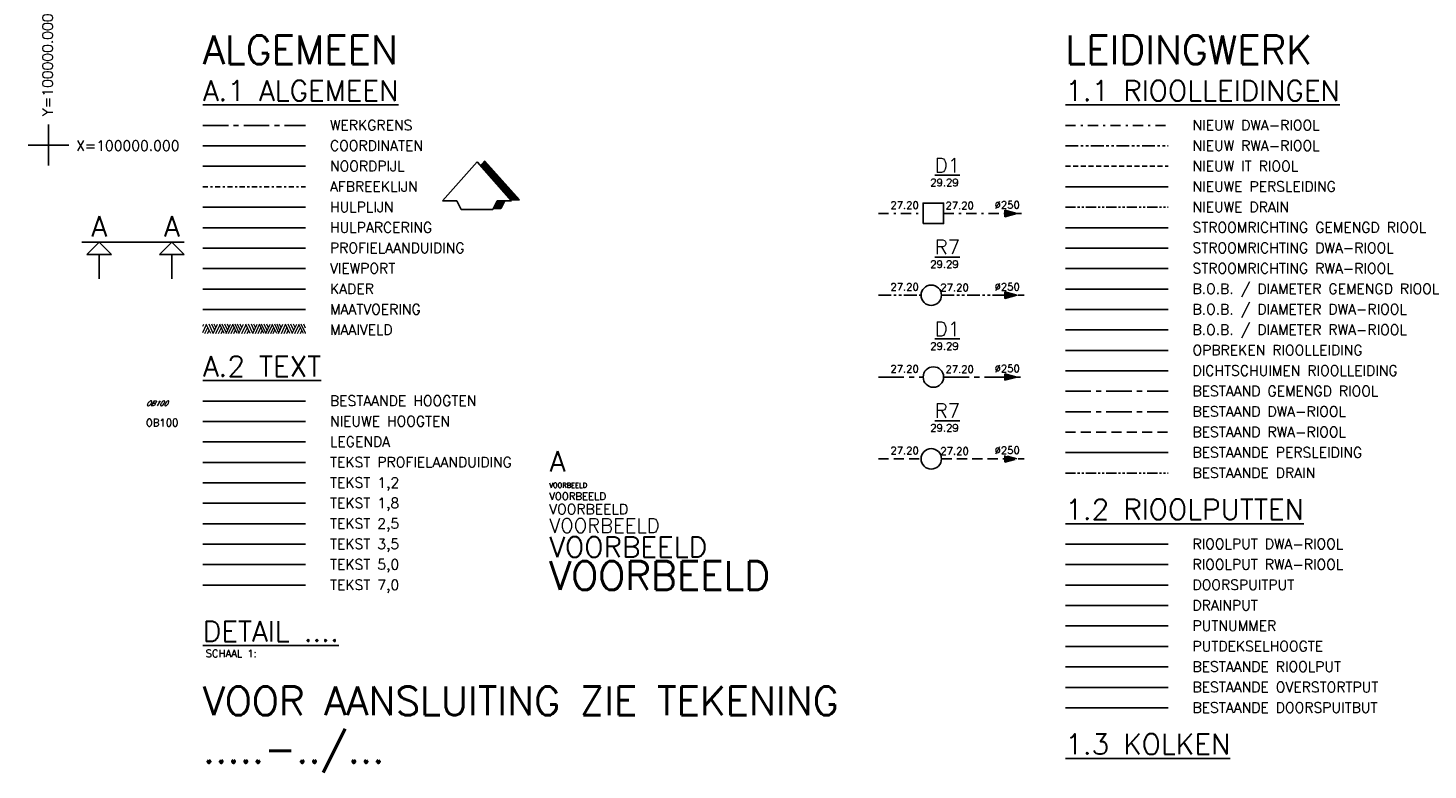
# Model space of a CAD drawing. Header units: metres. Extents: x 157363 to 163901, y 363627 to 366951.
# Tile 5 of 9: x 158806 to 158874, y 366915 to 366951. Entities that reach past the tile are written whole.
import ezdxf
from ezdxf.enums import TextEntityAlignment as Align

# ---------------------------------------------------------------- set-up
doc = ezdxf.new("R2010")
doc.units = ezdxf.units.M
for name, pattern in [('1-1-streep', [2, 1, -1]), ('ACAD_ISO05W100', [33, 24, -3, 0, -3, 0, -3]), ('ACAD_ISO05W100_2', [0.68, 0.5, -0.06, 0, -0.06, 0, -0.06]), ('CENTER', [2, 1.25, -0.25, 0.25, -0.25]), ('DASHDOT', [1, 0.5, -0.25, 0, -0.25]), ('DASHDOT2', [0.5, 0.25, -0.125, 0, -0.125]), ('DASHED', [0.75, 0.5, -0.25]), ('HIDDEN', [0.375, 0.25, -0.125]), ('PHANTOM2', [1.25, 0.625, -0.125, 0.125, -0.125, 0.125, -0.125])]:
    doc.linetypes.add(name, pattern=pattern)
for name, color, linetype in [('000', 6, 'Continuous'), ('B_GRO_MAAIVELD', 8, 'Continuous'), ('B_RIO_BESTAAND RIOOL DWA', 8, 'CENTER'), ('B_RIO_BESTAAND RIOOL GEMENGD', 8, 'CENTER'), ('B_RIO_BESTAAND RIOOL RWA', 8, 'DASHED'), ('B_RIO_BESTAANDE PERSLEIDING', 8, 'Persleiding'), ('B_RIO_DOORSPUITPUT', 8, 'Continuous'), ('B_RIO_DRAIN', 8, 'ACAD_ISO05W100_2'), ('B_RIO_OVERSTORTPUT', 8, 'Continuous'), ('B_RIO_PUT', 8, 'Continuous'), ('O_MAR_1-1-STREEP', 7, '1-1-streep'), ('O_RIO_BOB_DIAMETER DWA', 1, 'Continuous'), ('O_RIO_BOB_DIAMETER GEMENGD RIOOL', 1, 'Continuous'), ('O_RIO_BOB_DIAMETER RWA', 1, 'Continuous'), ('O_RIO_DOORSPUITPUT', 2, 'Continuous'), ('O_RIO_DRAIN', 2, 'ACAD_ISO05W100_2'), ('O_RIO_DRAINPUT', 2, 'Continuous'), ('O_RIO_NIEUW DWA RIOOL', 2, 'DASHDOT'), ('O_RIO_NIEUW IT RIOOL', 2, 'HIDDEN'), ('O_RIO_NIEUW RWA RIOOL', 2, 'PHANTOM2'), ('O_RIO_PERSLEIDING', 4, 'Persleiding'), ('O_RIO_PUT DWA-RIOOL', 3, 'Continuous'), ('O_RIO_PUT RWA-RIOOL', 3, 'Continuous'), ('O_RIO_PUTDEKSEL HOOGTE', 1, 'Continuous'), ('O_RIO_PUTNUMMER', 2, 'Continuous'), ('O_RIO_STROOMRICHTING DWA', 6, 'Continuous'), ('O_RIO_STROOMRICHTING GEMENGD RIOOL', 6, 'Continuous'), ('O_RIO_STROOMRICHTING RWA', 6, 'Continuous'), ('V_RIO_DICHT SCHUIMEN RIOOL', 1, 'BATTING2'), ('V_RIO_OPBREKEN RIOOL', 1, 'ZIGZAG2'), ('Z_ZZZ_AFBREEKLIJN', 1, 'DASHDOT2'), ('Z_ZZZ_BESTAANDE HOOGTEN', 8, 'Continuous'), ('Z_ZZZ_COORDINATEN', 7, 'Continuous'), ('Z_ZZZ_HULPARCERING', 7, 'Continuous'), ('Z_ZZZ_HULPLIJN', 6, 'Continuous'), ('Z_ZZZ_KADER', 7, 'Continuous'), ('Z_ZZZ_LEGENDA', 3, 'Continuous'), ('Z_ZZZ_MAATVOERING', 1, 'Continuous'), ('Z_ZZZ_NIEUWE HOOGTEN', 1, 'Continuous'), ('Z_ZZZ_NOORDPIJL', 7, 'Continuous'), ('Z_ZZZ_PROFIELAANDUIDING', 4, 'Continuous'), ('Z_ZZZ_T012', 8, 'Continuous'), ('Z_ZZZ_T018', 1, 'Continuous'), ('Z_ZZZ_T025', 3, 'Continuous'), ('Z_ZZZ_T035', 2, 'Continuous'), ('Z_ZZZ_T050', 4, 'Continuous'), ('Z_ZZZ_T070', 5, 'Continuous'), ('Z_ZZZ_TEKST PROF_AAND_T50', 4, 'Continuous'), ('Z_ZZZ_VIEWPORT', 3, 'Continuous')]:
    doc.layers.add(name, color=color, linetype=linetype)
doc.layers.add('Z_ZZZ_WERKGRENS', color=5, linetype='CENTER', true_color=0x0000ff)
doc.styles.add('ROMANS', font='ROMANS')
doc.styles.add('ROMANS1_200_25', font='romans.shx', dxfattribs={"height": 0.5})
doc.styles.add('ROMANS1_500_18', font='romans.shx', dxfattribs={"height": 0.9})
doc.styles.add('ROMANS1_500_25', font='romans.shx', dxfattribs={"height": 1.25})
doc.styles.add('ROMANS1_500_50', font='romans.shx', dxfattribs={"height": 2.5})
doc.linetypes.add('BATTING2', pattern='A,5.08e-05,-0.0508,[134,ltypeshp.shx,S=0.0508,R=0,X=-0.0508,Y=0],-0.1016,[134,ltypeshp.shx,S=0.0508,R=180,X=0.0508,Y=0],-0.0508', length=0.203251)
doc.linetypes.add('Persleiding', pattern='A,1,-2.5,[11,DHV.shx,S=0.8,R=0,X=0,Y=0],-2.5', length=6)
doc.linetypes.add('ZIGZAG2', pattern='A,0.000635,-0.129,[131,ltypeshp.shx,S=0.129,R=0,X=-0.129,Y=0],-0.258,[131,ltypeshp.shx,S=0.129,R=180,X=0.129,Y=0],-0.129', length=0.516635)

# ---------------------------------------------------------------- blocks, each defined once
blk = doc.blocks.new('DWAput')
blk.add_lwpolyline([(0, 0), (0.005, 0), (0.005, 0.005), (0, 0.005)], close=True)
blk = doc.blocks.new('RWAput')
blk.add_circle((0, 0), 0.0025)
blk = doc.blocks.new('Noordpijl')
at = {"color": 0}
for p, q in [((2.25, 21.22), (5.08, 24.05)), ((2.45, 21), (5.28, 23.83)), ((2.65, 20.77), (5.48, 23.61)), ((2.84, 20.55), (5.68, 23.38)), ((3.04, 20.33), (5.87, 23.16)), ((3.24, 20.1), (6.07, 22.94)), ((3.44, 19.88), (6.27, 22.71)), ((3.63, 19.66), (6.47, 22.49)), ((3.83, 19.44), (6.66, 22.27)), ((4.03, 19.21), (6.86, 22.04)), ((4.06, 23.45), (4.89, 24.27)), ((4.23, 18.99), (7.06, 21.82)), ((4.42, 18.77), (7.25, 21.6)), ((4.62, 18.54), (7.45, 21.38)), ((4.82, 18.32), (7.65, 21.15)), ((5.01, 18.1), (7.85, 20.93)), ((5.21, 17.88), (8.04, 20.71)), ((5.41, 17.65), (8.24, 20.48)), ((5.61, 17.43), (8.44, 20.26)), ((5.8, 17.21), (8.64, 20.04)), ((6, 16.98), (8.83, 19.82)), ((6.2, 16.76), (9.03, 19.59)), ((6.4, 16.54), (9.23, 19.37)), ((6.59, 16.31), (9.43, 19.15)), ((6.79, 16.09), (9.62, 18.92)), ((6.99, 15.87), (9.82, 18.7)), ((7.19, 15.65), (10.02, 18.48)), ((7.38, 15.42), (10.22, 18.26)), ((7.58, 15.2), (10.41, 18.03)), ((7.78, 14.98), (10.61, 17.81)), ((7.98, 14.75), (10.81, 17.59)), ((8.17, 14.53), (11, 17.36)), ((8.37, 14.31), (11.2, 17.14)), ((8.57, 14.09), (11.4, 16.92)), ((8.76, 13.86), (11.6, 16.69)), ((8.96, 13.64), (11.79, 16.47)), ((9.16, 13.42), (11.99, 16.25)), ((9.36, 13.19), (12.19, 16.03)), ((9.55, 12.97), (12.39, 15.8)), ((9.75, 12.75), (12.58, 15.58)), ((9.95, 12.53), (12.78, 15.36)), ((10.15, 12.3), (12.98, 15.13)), ((10.34, 12.08), (13.18, 14.91)), ((10.54, 11.86), (13.37, 14.69)), ((10.74, 11.63), (13.57, 14.47)), ((10.94, 11.41), (13.77, 14.24)), ((11.13, 11.19), (13.97, 14.02)), ((11.33, 10.96), (14.16, 13.8)), ((11.53, 10.74), (14.36, 13.57)), ((11.73, 10.52), (14.56, 13.35)), ((11.92, 10.3), (14.75, 13.13)), ((12.12, 10.07), (14.95, 12.91)), ((12.32, 9.85), (15.15, 12.68)), ((12.51, 9.63), (15.35, 12.46)), ((12.71, 9.4), (15.54, 12.24)), ((12.91, 9.18), (15.74, 12.01)), ((13.11, 8.96), (15.94, 11.79)), ((13.3, 8.74), (16.14, 11.57)), ((13.5, 8.51), (16.33, 11.35)), ((13.7, 8.29), (16.53, 11.12)), ((13.9, 8.07), (16.73, 10.9)), ((14.09, 7.84), (16.93, 10.68)), ((14.29, 7.62), (17.12, 10.45)), ((14.49, 7.4), (17.32, 10.23)), ((14.69, 7.18), (17.52, 10.01)), ((14.88, 6.95), (17.72, 9.78)), ((15.08, 6.73), (17.91, 9.56)), ((15.28, 6.51), (18.11, 9.34)), ((15.47, 6.28), (18.31, 9.12)), ((15.67, 6.06), (18.5, 8.89)), ((15.87, 5.84), (18.7, 8.67)), ((10.04, -4.61), (14.65, 0)), ((10.46, -4.61), (15.07, 0)), ((10.47, -3.77), (14.23, 0)), ((10.88, -4.61), (15.5, 0)), ((10.89, -2.93), (13.81, 0)), ((11.3, -4.61), (15.92, 0)), ((11.31, -2.09), (13.39, 0)), ((11.72, -4.61), (16.34, 0)), ((11.73, -1.25), (12.97, 0)), ((12.14, -4.61), (16.76, 0)), ((12.15, -0.41), (12.55, 0)), ((16.07, 5.62), (18.9, 8.45)), ((16.26, 5.39), (19.1, 8.22)), ((16.46, 5.17), (19.29, 8)), ((16.66, 4.95), (19.49, 7.78)), ((16.86, 4.72), (19.69, 7.56)), ((17.05, 4.5), (19.89, 7.33)), ((17.25, 4.28), (20.08, 7.11)), ((17.45, 4.05), (20.28, 6.89)), ((17.65, 3.83), (20.48, 6.66)), ((17.84, 3.61), (20.68, 6.44)), ((18.04, 3.39), (20.87, 6.22)), ((18.24, 3.16), (21.07, 6)), ((18.44, 2.94), (21.27, 5.77)), ((18.63, 2.72), (21.46, 5.55)), ((18.83, 2.49), (21.66, 5.33)), ((19.03, 2.27), (21.86, 5.1)), ((19.22, 2.05), (22.06, 4.88)), ((19.42, 1.83), (22.25, 4.66)), ((19.62, 1.6), (22.45, 4.43)), ((19.82, 1.38), (22.65, 4.21)), ((20.01, 1.16), (22.85, 3.99)), ((20.21, 0.93), (23.04, 3.77)), ((20.41, 0.71), (23.24, 3.54)), ((20.68, 0.57), (23.44, 3.32)), ((21.1, 0.57), (23.64, 3.1)), ((21.52, 0.57), (23.83, 2.87)), ((21.94, 0.57), (24.03, 2.65)), ((22.37, 0.57), (24.23, 2.43)), ((22.79, 0.57), (24.43, 2.21)), ((23.21, 0.57), (24.62, 1.98)), ((23.63, 0.57), (24.82, 1.76)), ((24.05, 0.57), (25.02, 1.54)), ((24.47, 0.57), (25.21, 1.31)), ((24.89, 0.57), (25.41, 1.09)), ((25.31, 0.57), (25.61, 0.87)), ((25.73, 0.57), (25.81, 0.65)), ((12.56, -4.61), (16.64, -0.54)), ((12.98, -4.61), (16.22, -1.38)), ((13.4, -4.61), (15.79, -2.22)), ((13.82, -4.61), (15.37, -3.06)), ((14.25, -4.61), (14.95, -3.9))]:
    blk.add_line(p, q, dxfattribs=at)
at = {"layer": '000', "color": 7}
for p, q in [((0, 23.76), (-21.04, 0)), ((21.04, 0), (0, 23.76)), ((4.84, 24.33), (2.17, 21.31)), ((25.88, 0.57), (4.84, 24.33)), ((20.54, 0.57), (25.88, 0.57)), ((-21.04, 0), (-12.35, 0)), ((-12.35, 0), (-9.76, -5.18)), ((-9.76, -5.18), (9.76, -5.18)), ((9.76, -5.18), (12.35, 0)), ((10.04, -4.61), (14.6, -4.61)), ((12.35, 0), (21.04, 0)), ((14.6, -4.61), (16.91, 0))]:
    blk.add_line(p, q, dxfattribs=at)
blk = doc.blocks.new('maaiveld')
at = {"layer": 'B_GRO_MAAIVELD', "linetype": 'Continuous', "lineweight": 0}
for p, q in [((-0.00114, 0.48245), (-0.0009, 0.48297)), ((-0.00114, 0.48095), (-0.00024, 0.48287)), ((0.00078, 0.48065), (-0.0003, 0.48297)), ((0.00142, 0.48071), (0.00038, 0.48297)), ((0.00176, 0.48143), (0.00104, 0.48297)), ((0.0014, 0.48065), (0.00246, 0.48297)), ((0.00206, 0.48211), (0.00166, 0.48297)), ((0.00204, 0.48065), (0.00306, 0.48285)), ((0.0041, 0.48065), (0.003, 0.48297)), ((0.00462, 0.48073), (0.00358, 0.48297)), ((0.00494, 0.48139), (0.0042, 0.48297)), ((0.00458, 0.48065), (0.00566, 0.48297)), ((0.00526, 0.48209), (0.00486, 0.48297)), ((0.00516, 0.48065), (0.0062, 0.48289)), ((0.00726, 0.48065), (0.00618, 0.48297)), ((0.00726, 0.48189), (0.00676, 0.48297)), ((0.00806, 0.48141), (0.00732, 0.48297)), ((0.0077, 0.48065), (0.00878, 0.48297)), ((0.00836, 0.48209), (0.00796, 0.48297)), ((0.0084, 0.48065), (0.00942, 0.48287)), ((0.01046, 0.48065), (0.00938, 0.48297)), ((0.01108, 0.48071), (0.01004, 0.48297)), ((0.01142, 0.48143), (0.01072, 0.48297)), ((0.01106, 0.48065), (0.01214, 0.48297)), ((0.01172, 0.48211), (0.01134, 0.48297)), ((0.0117, 0.48065), (0.01272, 0.48285)), ((0.01376, 0.48065), (0.01268, 0.48297)), ((0.01428, 0.48073), (0.01324, 0.48297)), ((0.0146, 0.48139), (0.01388, 0.48297)), ((0.01426, 0.48065), (0.01534, 0.48297)), ((0.01492, 0.48209), (0.01452, 0.48297)), ((0.01484, 0.48065), (0.01586, 0.48289)), ((0.01692, 0.48065), (0.01584, 0.48297)), ((0.01692, 0.48189), (0.01642, 0.48297)), ((0.01772, 0.48141), (0.017, 0.48297)), ((0.01738, 0.48065), (0.01844, 0.48297)), ((0.01804, 0.48209), (0.01762, 0.48297)), ((0.01806, 0.48065), (0.0191, 0.48287)), ((0.02012, 0.48065), (0.01904, 0.48297)), ((0.02076, 0.48071), (0.01972, 0.48297)), ((0.02108, 0.48143), (0.02038, 0.48297)), ((0.02072, 0.48065), (0.0218, 0.48297)), ((0.0214, 0.48211), (0.021, 0.48297)), ((0.02136, 0.48065), (0.0224, 0.48285)), ((0.02344, 0.48065), (0.02234, 0.48297)), ((0.02396, 0.48073), (0.02292, 0.48297)), ((0.02399, 0.48199), (0.02354, 0.48297)), ((-0.00062, 0.48065), (0.00008, 0.48215)), ((0.00004, 0.48065), (0.00042, 0.48145)), ((0.0027, 0.48065), (0.0034, 0.48215)), ((0.00338, 0.48065), (0.00372, 0.48143)), ((0.0058, 0.48065), (0.00652, 0.48223)), ((0.00642, 0.48065), (0.00682, 0.48157)), ((0.00776, 0.48079), (0.00726, 0.48189)), ((0.00906, 0.48065), (0.00976, 0.48215)), ((0.00972, 0.48065), (0.01008, 0.48145)), ((0.01236, 0.48065), (0.01306, 0.48215)), ((0.01304, 0.48065), (0.0134, 0.48143)), ((0.01546, 0.48065), (0.01618, 0.48223)), ((0.01608, 0.48065), (0.0165, 0.48157)), ((0.01744, 0.48079), (0.01692, 0.48189)), ((0.01872, 0.48065), (0.01942, 0.48215)), ((0.01938, 0.48065), (0.01974, 0.48145)), ((0.02204, 0.48065), (0.02272, 0.48215)), ((0.02272, 0.48065), (0.02306, 0.48143)), ((0.02392, 0.48065), (0.02399, 0.4808))]:
    blk.add_line(p, q, dxfattribs=at)

msp = doc.modelspace()

# ---------------------------------------------------------------- hatches: boundary and pattern name
at = {"layer": 'B_RIO_BESTAAND RIOOL DWA'}
msp.add_hatch(color=256, dxfattribs=at).paths.add_polyline_path([(158853.65406, 366934.43085), (158853.65406, 366934.11406), (158854.2452, 366934.27245)])
at = {"layer": 'B_RIO_BESTAAND RIOOL RWA'}
msp.add_hatch(color=256, dxfattribs=at).paths.add_polyline_path([(158853.65406, 366930.43085), (158853.65406, 366930.11406), (158854.2452, 366930.27245)])
at = {"layer": 'O_RIO_STROOMRICHTING DWA'}
msp.add_hatch(color=256, dxfattribs=at).paths.add_polyline_path([(158853.65406, 366942.43085), (158853.65406, 366942.11406), (158854.2452, 366942.27245)])
at = {"layer": 'O_RIO_STROOMRICHTING RWA'}
msp.add_hatch(color=256, dxfattribs=at).paths.add_polyline_path([(158853.65406, 366938.43085), (158853.65406, 366938.11406), (158854.2452, 366938.27245)])

# ---------------------------------------------------------------- linework, layer by layer
at = {"layer": 'B_RIO_BESTAAND RIOOL DWA'}
for p, q in [((158847.4718, 366934.2721), (158849.65446, 366934.27229)), ((158850.65946, 366934.27239), (158854.60199, 366934.27255)), ((158856.60961, 366932.57588), (158861.63521, 366932.57588))]:
    msp.add_line(p, q, dxfattribs=at)
msp.add_lwpolyline([(158853.65406, 366934.43085), (158853.65406, 366934.11406), (158854.2452, 366934.27245)], close=True, dxfattribs=at)
at = {"layer": 'B_RIO_BESTAAND RIOOL GEMENGD'}
msp.add_line((158856.60961, 366933.57588), (158861.63521, 366933.57588), dxfattribs=at)
at = {"layer": 'B_RIO_BESTAAND RIOOL RWA'}
for p, q in [((158856.60961, 366931.57588), (158861.63521, 366931.57588)), ((158847.4718, 366930.2721), (158849.55446, 366930.27228)), ((158850.55446, 366930.27239), (158854.60199, 366930.27255))]:
    msp.add_line(p, q, dxfattribs=at)
msp.add_lwpolyline([(158853.65406, 366930.43085), (158853.65406, 366930.11406), (158854.2452, 366930.27245)], close=True, dxfattribs=at)
at = {"layer": 'B_RIO_BESTAANDE PERSLEIDING'}
msp.add_line((158856.60961, 366930.57588), (158861.63521, 366930.57588), dxfattribs=at)
at = {"layer": 'B_RIO_DOORSPUITPUT'}
msp.add_line((158856.60961, 366918.1009), (158861.63521, 366918.1009), dxfattribs=at)
at = {"layer": 'B_RIO_DRAIN'}
msp.add_line((158856.60961, 366929.57588), (158861.63521, 366929.57588), dxfattribs=at)
at = {"layer": 'B_RIO_OVERSTORTPUT'}
msp.add_line((158856.60961, 366919.1009), (158861.63521, 366919.1009), dxfattribs=at)
at = {"layer": 'B_RIO_PUT'}
msp.add_line((158856.60961, 366920.1009), (158861.63521, 366920.1009), dxfattribs=at)
at = {"layer": 'O_RIO_BOB_DIAMETER DWA'}
msp.add_line((158856.60961, 366937.57588), (158861.63521, 366937.57588), dxfattribs=at)
at = {"layer": 'O_RIO_BOB_DIAMETER GEMENGD RIOOL'}
msp.add_line((158856.60961, 366938.57588), (158861.63521, 366938.57588), dxfattribs=at)
at = {"layer": 'O_RIO_BOB_DIAMETER RWA'}
msp.add_line((158856.60961, 366936.57588), (158861.63521, 366936.57588), dxfattribs=at)
at = {"layer": 'O_RIO_DOORSPUITPUT'}
msp.add_line((158856.60961, 366924.1009), (158861.63521, 366924.1009), dxfattribs=at)
at = {"layer": 'O_RIO_DRAIN'}
msp.add_line((158856.60961, 366942.57588), (158861.63521, 366942.57588), dxfattribs=at)
at = {"layer": 'O_RIO_DRAINPUT'}
msp.add_line((158856.60961, 366923.1009), (158861.63521, 366923.1009), dxfattribs=at)
at = {"layer": 'O_RIO_NIEUW DWA RIOOL'}
for p, q in [((158856.60961, 366946.57588), (158861.63521, 366946.57588)), ((158847.4718, 366942.2721), (158849.65446, 366942.27229)), ((158850.65946, 366942.27239), (158854.60199, 366942.27255))]:
    msp.add_line(p, q, dxfattribs=at)
at = {"layer": 'O_RIO_NIEUW IT RIOOL'}
msp.add_line((158856.60961, 366944.57588), (158861.63521, 366944.57588), dxfattribs=at)
at = {"layer": 'O_RIO_NIEUW RWA RIOOL'}
for p, q in [((158856.60961, 366945.57588), (158861.63521, 366945.57588)), ((158847.4718, 366938.2721), (158849.55446, 366938.27228)), ((158850.55446, 366938.27239), (158854.60199, 366938.27255))]:
    msp.add_line(p, q, dxfattribs=at)
at = {"layer": 'O_RIO_PERSLEIDING'}
msp.add_line((158856.60961, 366943.57588), (158861.63521, 366943.57588), dxfattribs=at)
at = {"layer": 'O_RIO_PUT DWA-RIOOL'}
msp.add_line((158856.60961, 366926.1009), (158861.63521, 366926.1009), dxfattribs=at)
at = {"layer": 'O_RIO_PUT RWA-RIOOL'}
msp.add_line((158856.60961, 366925.1009), (158861.63521, 366925.1009), dxfattribs=at)
at = {"layer": 'O_RIO_PUTDEKSEL HOOGTE'}
msp.add_line((158856.60961, 366921.1009), (158861.63521, 366921.1009), dxfattribs=at)
at = {"layer": 'O_RIO_PUTNUMMER'}
msp.add_line((158856.60961, 366922.1009), (158861.63521, 366922.1009), dxfattribs=at)
at = {"layer": 'O_RIO_STROOMRICHTING DWA'}
msp.add_line((158856.60961, 366940.57588), (158861.63521, 366940.57588), dxfattribs=at)
msp.add_lwpolyline([(158853.65406, 366942.43085), (158853.65406, 366942.11406), (158854.2452, 366942.27245)], close=True, dxfattribs=at)
at = {"layer": 'O_RIO_STROOMRICHTING GEMENGD RIOOL'}
msp.add_line((158856.60961, 366941.57588), (158861.63521, 366941.57588), dxfattribs=at)
at = {"layer": 'O_RIO_STROOMRICHTING RWA'}
msp.add_line((158856.60961, 366939.57588), (158861.63521, 366939.57588), dxfattribs=at)
msp.add_lwpolyline([(158853.65406, 366938.43085), (158853.65406, 366938.11406), (158854.2452, 366938.27245)], close=True, dxfattribs=at)
at = {"layer": 'V_RIO_DICHT SCHUIMEN RIOOL'}
msp.add_line((158856.60961, 366934.57588), (158861.63521, 366934.57588), dxfattribs=at)
at = {"layer": 'V_RIO_OPBREKEN RIOOL'}
msp.add_line((158856.60961, 366935.57588), (158861.63521, 366935.57588), dxfattribs=at)
at = {"layer": 'Z_ZZZ_AFBREEKLIJN'}
msp.add_line((158814.4486, 366943.57588), (158819.4742, 366943.57588), dxfattribs=at)
at = {"layer": 'Z_ZZZ_BESTAANDE HOOGTEN'}
msp.add_line((158814.4486, 366933.1009), (158819.4742, 366933.1009), dxfattribs=at)
at = {"layer": 'Z_ZZZ_COORDINATEN'}
for p, q in [((158806.9031, 366946.61286), (158806.9031, 366944.61286)), ((158807.9031, 366945.61286), (158805.9031, 366945.61286)), ((158814.4486, 366945.57588), (158819.4742, 366945.57588))]:
    msp.add_line(p, q, dxfattribs=at)
at = {"layer": 'Z_ZZZ_HULPARCERING'}
msp.add_line((158814.4486, 366941.57588), (158819.4742, 366941.57588), dxfattribs=at)
at = {"layer": 'Z_ZZZ_HULPLIJN'}
msp.add_line((158814.4486, 366942.57588), (158819.4742, 366942.57588), dxfattribs=at)
at = {"layer": 'Z_ZZZ_KADER'}
msp.add_line((158814.4486, 366938.57588), (158819.4742, 366938.57588), dxfattribs=at)
at = {"layer": 'Z_ZZZ_LEGENDA'}
msp.add_line((158814.4486, 366931.1009), (158819.4742, 366931.1009), dxfattribs=at)
at = {"layer": 'Z_ZZZ_MAATVOERING'}
msp.add_line((158814.4486, 366937.57588), (158819.4742, 366937.57588), dxfattribs=at)
at = {"layer": 'Z_ZZZ_NIEUWE HOOGTEN'}
msp.add_line((158814.4486, 366932.1009), (158819.4742, 366932.1009), dxfattribs=at)
at = {"layer": 'Z_ZZZ_NOORDPIJL'}
msp.add_line((158814.4486, 366944.57588), (158819.4742, 366944.57588), dxfattribs=at)
at = {"layer": 'Z_ZZZ_PROFIELAANDUIDING'}
for p, q in [((158808.53003, 366940.86932), (158813.53003, 366940.86932)), ((158814.4486, 366940.57588), (158819.4742, 366940.57588))]:
    msp.add_line(p, q, dxfattribs=at)
for points in [[(158809.37856, 366940.86932), (158808.77856, 366940.26932)], [(158809.37856, 366940.86932), (158809.97856, 366940.26932)], [(158812.93003, 366940.86932), (158812.33003, 366940.26932)], [(158812.93003, 366940.86932), (158813.53003, 366940.26932)], [(158809.97856, 366940.26932), (158808.77856, 366940.26932)], [(158809.37856, 366940.26932), (158809.37856, 366939.06932)], [(158813.53003, 366940.26932), (158812.33003, 366940.26932)], [(158812.93003, 366940.26932), (158812.93003, 366939.06932)]]:
    msp.add_lwpolyline(points, dxfattribs=at)
at = {"layer": 'Z_ZZZ_T012'}
msp.add_line((158814.4486, 366929.1009), (158819.4742, 366929.1009), dxfattribs=at)
at = {"layer": 'Z_ZZZ_T018'}
msp.add_line((158814.4486, 366928.1009), (158819.4742, 366928.1009), dxfattribs=at)
at = {"layer": 'Z_ZZZ_T025'}
msp.add_line((158814.4486, 366927.1009), (158819.4742, 366927.1009), dxfattribs=at)
at = {"layer": 'Z_ZZZ_T035'}
msp.add_line((158814.4486, 366926.1009), (158819.4742, 366926.1009), dxfattribs=at)
at = {"layer": 'Z_ZZZ_T050'}
msp.add_line((158814.4486, 366925.1009), (158819.4742, 366925.1009), dxfattribs=at)
at = {"layer": 'Z_ZZZ_T070'}
msp.add_line((158814.4486, 366924.1009), (158819.4742, 366924.1009), dxfattribs=at)
at = {"layer": 'Z_ZZZ_TEKST PROF_AAND_T50'}
msp.add_line((158814.4486, 366930.1009), (158819.4742, 366930.1009), dxfattribs=at)
at = {"layer": 'Z_ZZZ_VIEWPORT'}
msp.add_line((158814.4486, 366939.57588), (158819.4742, 366939.57588), dxfattribs=at)
at = {"layer": 'Z_ZZZ_WERKGRENS'}
msp.add_line((158814.4486, 366946.57588), (158819.4742, 366946.57588), dxfattribs=at)

# ---------------------------------------------------------------- block references
at = {"layer": 'B_RIO_PUT', "xscale": 200, "yscale": 200, "zscale": 200}
for p in [(158850.15946, 366934.27229), (158850.05446, 366930.27229)]:
    msp.add_blockref('RWAput', p, dxfattribs=at)
at = {"layer": 'O_MAR_1-1-STREEP', "xscale": 200, "yscale": 200, "zscale": 200}
msp.add_blockref('maaiveld', (158814.67654, 366840.26569), dxfattribs=at)
at = {"layer": 'O_RIO_PUT DWA-RIOOL', "xscale": 200, "yscale": 200, "zscale": 200}
msp.add_blockref('DWAput', (158849.65946, 366941.77729), dxfattribs=at)
at = {"layer": 'O_RIO_PUT RWA-RIOOL', "xscale": 200, "yscale": 200, "zscale": 200}
msp.add_blockref('RWAput', (158850.05446, 366938.27229), dxfattribs=at)
at = {"layer": 'Z_ZZZ_NOORDPIJL', "xscale": 0.07999999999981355, "yscale": 0.07999999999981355, "zscale": 0.07999999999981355}
msp.add_blockref('Noordpijl', (158827.85086, 366942.88643), dxfattribs=at)

# ---------------------------------------------------------------- texts
at = {"layer": 'B_RIO_BESTAAND RIOOL DWA', "style": 'ROMANS1_500_18'}
for s, p in [('27.20', (158848.05901, 366934.49639, -20)), ('27.20', (158850.74988, 366934.47617, -20)), ('Ø250', (158853.151, 366934.51016, -20))]:
    msp.add_text(s, height=0.36, rotation=0.002391, dxfattribs=at).set_placement(p)
at = {"layer": 'B_RIO_BESTAAND RIOOL RWA', "style": 'ROMANS1_500_18'}
for s, p in [('27.20', (158848.05901, 366930.49639, -20)), ('27.20', (158850.50057, 366930.47617, -20)), ('Ø250', (158853.151, 366930.51016, -20))]:
    msp.add_text(s, height=0.36, rotation=0.002391, dxfattribs=at).set_placement(p)
at = {"layer": 'B_RIO_PUT', "style": 'ROMANS1_500_18'}
for p in [(158850.00719, 366935.60493, -20), (158850.00719, 366931.60493, -20)]:
    msp.add_text('29.29', height=0.36, rotation=0.002391, dxfattribs=at).set_placement(p)
at = {"layer": 'B_RIO_PUT', "char_height": 0.7, "width": 5.4485986, "attachment_point": 1, "style": 'ROMANS1_500_25'}
for s, insert in [('{\\LD1}', (158850.22907, 366936.97754)), ('{\\LR7}', (158850.22907, 366932.97754))]:
    msp.add_mtext(s, dxfattribs=dict(at, insert=insert))
at = {"layer": 'O_RIO_BOB_DIAMETER DWA', "style": 'ROMANS1_500_18'}
for s, p in [('27.20', (158848.05901, 366942.49639, -20)), ('27.20', (158850.74988, 366942.47617, -20)), ('Ø250', (158853.151, 366942.51016, -20))]:
    msp.add_text(s, height=0.36, rotation=0.002391, dxfattribs=at).set_placement(p)
at = {"layer": 'O_RIO_BOB_DIAMETER RWA', "style": 'ROMANS1_500_18'}
for s, p in [('27.20', (158848.05901, 366938.49639, -20)), ('27.20', (158850.50057, 366938.47617, -20)), ('Ø250', (158853.151, 366938.51016, -20))]:
    msp.add_text(s, height=0.36, rotation=0.002391, dxfattribs=at).set_placement(p)
at = {"layer": 'O_RIO_PUTDEKSEL HOOGTE', "style": 'ROMANS1_500_18'}
for p in [(158850.00719, 366943.60493, -20), (158850.00719, 366939.60493, -20)]:
    msp.add_text('29.29', height=0.36, rotation=0.002391, dxfattribs=at).set_placement(p)
at = {"layer": 'O_RIO_PUTNUMMER', "char_height": 0.7, "width": 5.4485986, "attachment_point": 1, "style": 'ROMANS1_500_25'}
for s, insert in [('{\\LD1}', (158850.22907, 366944.97754)), ('{\\LR7}', (158850.22907, 366940.97754))]:
    msp.add_mtext(s, dxfattribs=dict(at, insert=insert))
at = {"layer": 'Z_ZZZ_BESTAANDE HOOGTEN', "style": 'ROMANS', "oblique": 30}
msp.add_text('OB100', height=0.24, dxfattribs=at).set_placement((158811.66425, 366932.86246))
at = {"layer": 'Z_ZZZ_COORDINATEN', "style": 'ROMANS'}
msp.add_text('Y=100000.000', height=0.5, rotation=90, dxfattribs=at).set_placement((158807.11204, 366947.03505))
msp.add_text('X=100000.000', height=0.5, dxfattribs=at).set_placement((158808.25077, 366945.33745))
at = {"layer": 'Z_ZZZ_LEGENDA', "color": 3, "linetype": 'Continuous', "lineweight": 0, "style": 'ROMANS'}
for s, p in [('WERKGRENS', (158820.66284, 366946.33745)), ('NIEUW DWA-RIOOL', (158862.82385, 366946.33745)), ('COORDINATEN', (158820.66284, 366945.33745)), ('NIEUW RWA-RIOOL', (158862.82385, 366945.33745)), ('NOORDPIJL', (158820.66284, 366944.33745)), ('NIEUW IT RIOOL', (158862.82385, 366944.33745)), ('AFBREEKLIJN', (158820.66284, 366943.33745)), ('NIEUWE PERSLEIDING', (158862.82385, 366943.33745)), ('HULPLIJN', (158820.66284, 366942.33745)), ('NIEUWE DRAIN', (158862.82385, 366942.33745)), ('HULPARCERING', (158820.66284, 366941.33745)), ('STROOMRICHTING GEMENGD RIOOL', (158862.82385, 366941.33745)), ('PROFIELAANDUIDING', (158820.66284, 366940.33745)), ('STROOMRICHTING DWA-RIOOL', (158862.82385, 366940.33745)), ('VIEWPORT', (158820.66284, 366939.33745)), ('STROOMRICHTING RWA-RIOOL', (158862.82385, 366939.33745)), ('KADER', (158820.66284, 366938.33745)), ('B.O.B. / DIAMETER GEMENGD RIOOL', (158862.82385, 366938.33745)), ('MAATVOERING', (158820.66284, 366937.33745)), ('B.O.B. / DIAMETER DWA-RIOOL', (158862.82385, 366937.33745)), ('B.O.B. / DIAMETER RWA-RIOOL', (158862.82385, 366936.33745)), ('OPBREKEN RIOOLLEIDING', (158862.82385, 366935.33745)), ('DICHTSCHUIMEN RIOOLLEIDING', (158862.82385, 366934.33745)), ('BESTAAND GEMENGD RIOOL', (158862.82385, 366933.33745)), ('BESTAANDE HOOGTEN', (158820.66284, 366932.86246)), ('BESTAAND DWA-RIOOL', (158862.82385, 366932.33745)), ('NIEUWE HOOGTEN', (158820.66284, 366931.86246)), ('BESTAAND RWA-RIOOL', (158862.82385, 366931.33745)), ('LEGENDA', (158820.66284, 366930.86246)), ('BESTAANDE PERSLEIDING', (158862.82385, 366930.33745)), ('TEKST PROFIELAANDUIDING', (158820.66284, 366929.86246)), ('BESTAANDE DRAIN', (158862.82385, 366929.33745)), ('TEKST 1,2', (158820.66284, 366928.86246)), ('TEKST 1,8', (158820.66284, 366927.86246)), ('TEKST 2,5', (158820.66284, 366926.86246)), ('TEKST 3,5', (158820.66284, 366925.86246)), ('RIOOLPUT DWA-RIOOL', (158862.82385, 366925.86246)), ('TEKST 5,0', (158820.66284, 366924.86246)), ('RIOOLPUT RWA-RIOOL', (158862.82385, 366924.86246)), ('TEKST 7,0', (158820.66284, 366923.86246)), ('DOORSPUITPUT', (158862.82385, 366923.86246)), ('DRAINPUT', (158862.82385, 366922.86246)), ('PUTNUMMER', (158862.82385, 366921.86246)), ('PUTDEKSELHOOGTE', (158862.82385, 366920.86246)), ('BESTAANDE RIOOLPUT', (158862.82385, 366919.86246)), ('BESTAANDE OVERSTORTPUT', (158862.82385, 366918.86246)), ('BESTAANDE DOORSPUITBUT', (158862.82385, 366917.86246))]:
    msp.add_text(s, height=0.5, dxfattribs=at).set_placement(p)
at = {"layer": 'Z_ZZZ_LEGENDA', "color": 3, "linetype": 'Continuous', "lineweight": 0, "style": 'ROMANS1_500_25'}
msp.add_text('MAAIVELD', height=0.5, dxfattribs=at).set_placement((158820.66284, 366936.58745), align=Align.MIDDLE_LEFT)
at = {"layer": 'Z_ZZZ_T012', "style": 'ROMANS1_500_25'}
msp.add_text('VOORBEELD', height=0.24, dxfattribs=at).set_placement((158831.37872, 366928.86246))
at = {"layer": 'Z_ZZZ_T018', "style": 'ROMANS1_500_25'}
for s, p in [('OB100', (158811.66425, 366931.86246)), ('VOORBEELD', (158831.37872, 366928.26246))]:
    msp.add_text(s, height=0.36, dxfattribs=at).set_placement(p)
at = {"layer": 'Z_ZZZ_T018', "linetype": 'ACAD_ISO05W100', "ltscale": 2, "style": 'ROMANS1_500_18'}
msp.add_text('SCHAAL 1:', height=0.36, dxfattribs=at).set_placement((158814.58533, 366920.75939), align=Align.MIDDLE_LEFT)
at = {"layer": 'Z_ZZZ_T025', "style": 'ROMANS1_500_25'}
msp.add_text('VOORBEELD', height=0.5, dxfattribs=at).set_placement((158831.37872, 366927.56246))
at = {"layer": 'Z_ZZZ_T035', "style": 'ROMANS1_500_25'}
msp.add_text('VOORBEELD', height=0.7, dxfattribs=at).set_placement((158831.37872, 366926.66246))
at = {"layer": 'Z_ZZZ_T050', "style": 'ROMANS1_500_25'}
msp.add_text('VOORBEELD', height=1, dxfattribs=at).set_placement((158831.37872, 366925.46246))
at = {"layer": 'Z_ZZZ_T050', "style": 'ROMANS1_500_50'}
msp.add_text('%%UDETAIL ....', height=1, dxfattribs=at).set_placement((158814.4486, 366921.84198), align=Align.MIDDLE_LEFT)
at = {"layer": 'Z_ZZZ_T050', "char_height": 1, "attachment_point": 1, "style": 'ROMANS1_500_50'}
for s, insert, width in [('{\\LA.1 ALGEMEEN}', (158814.4486, 366948.77588), 10.8752853), ('{\\L1.1 RIOOLLEIDINGEN}', (158856.60961, 366948.77588), 21.8444924), ('{\\LA.2 TEXT}', (158814.4486, 366935.3009), 10.8752853), ('{\\L1.2 RIOOLPUTTEN}', (158856.60961, 366928.3009), 31.1552981), ('{\\L1.3 KOLKEN}', (158856.60961, 366916.82592), 23.8637036)]:
    msp.add_mtext(s, dxfattribs=dict(at, insert=insert, width=width))
at = {"layer": 'Z_ZZZ_T070', "style": 'ROMANS1_500_25'}
for s, p in [('ALGEMEEN', (158814.4486, 366949.57588)), ('LEIDINGWERK', (158856.60961, 366949.57588)), ('VOORBEELD', (158831.37872, 366923.86246))]:
    msp.add_text(s, height=1.4, dxfattribs=at).set_placement(p)
at = {"layer": 'Z_ZZZ_T070', "insert": (158814.4486, 366919.13409), "char_height": 1.4, "width": 35.1735269, "attachment_point": 1, "style": 'ROMANS1_200_25'}
msp.add_mtext('VOOR AANSLUITING ZIE TEKENING .....-../...', dxfattribs=at)
at = {"layer": 'Z_ZZZ_TEKST PROF_AAND_T50', "char_height": 1, "attachment_point": 1, "style": 'ROMANS1_500_50'}
for insert, width in [((158809.00043, 366942.13962), 1.2635366), ((158812.55408, 366942.13962), 1.2635366), ((158831.40374, 366930.64743), 1.0625431)]:
    msp.add_mtext('A', dxfattribs=dict(at, insert=insert, width=width))

doc.saveas('drawing.dxf')
